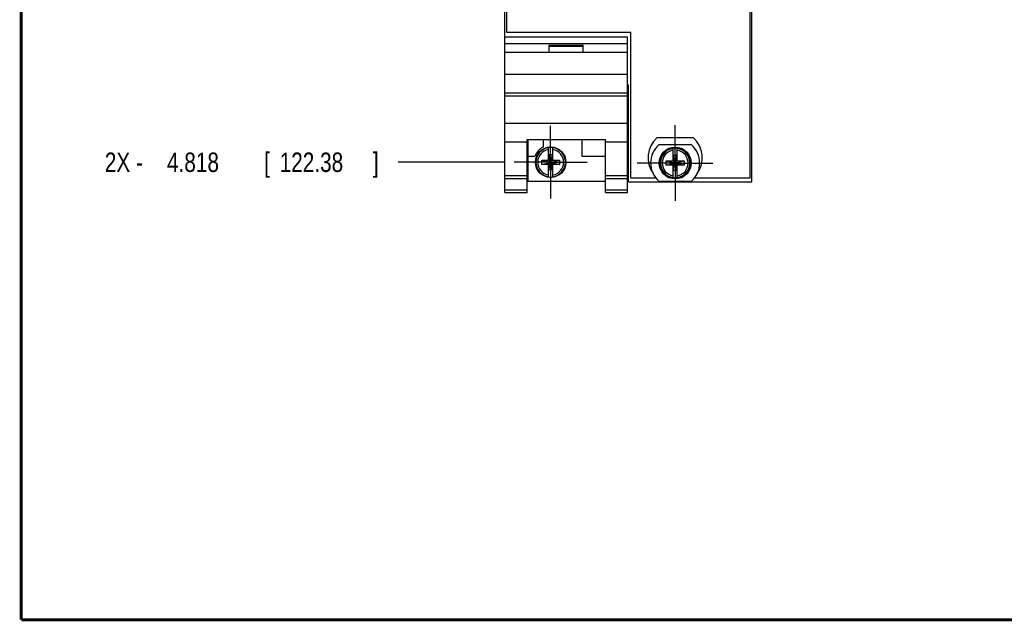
# Model space of a CAD drawing. Header units: inches. Extents: x 0.2 to 16.8, y 0.1 to 10.8.
# Tile 1 of 16: x 0.2 to 6.6, y 0.2 to 4.1. Entities that reach past the tile are written whole.
import ezdxf

# ---------------------------------------------------------------- set-up
doc = ezdxf.new("R2010")
doc.units = ezdxf.units.IN
doc.header["$LTSCALE"] = 0.935
doc.header["$MEASUREMENT"] = 0
doc.linetypes.add('CENTER', pattern=[0.6, 0.375, -0.075, 0.075, -0.075])
doc.layers.get('0').update_dxf_attribs({"linetype": 'CONTINUOUS'})
doc.layers.add('DEFAULT_1', color=7, linetype='CENTER')
doc.layers.add('DIMENSIONS', color=7, linetype='CONTINUOUS')
doc.styles.get("Standard").update_dxf_attribs({"font": 'txt', "width": 0.8})
doc.dimstyles.new('DIMSTYLE_2', dxfattribs={"dimtxt": 0.125, "dimasz": 0.18, "dimexe": 0.18, "dimexo": 0.0625, "dimgap": 0.09, "dimtad": 0, "dimtih": 1, "dimtoh": 1, "dimdec": 3, "dimzin": 4, "dimdsep": 46, "dimtxsty": 'STANDARD', "dimblk": '_FILLED', "dimblk1": '_FILLED', "dimblk2": '_FILLED', "dimcen": 0.09, "dimadec": 0, "dimazin": 0, "dimtp": 0.001, "dimtm": 0.001, "dimtfac": 1, "dimtdec": 3, "dimtofl": 0, "dimtmove": 0, "dimatfit": 3, "dimldrblk": '_FILLED', "dimfxl": 1, "dimtolj": 1, "dimtzin": 4, "dimarcsym": 0})

# ---------------------------------------------------------------- blocks, each defined once
blk = doc.blocks.new('*D4')
at = {"layer": 'DIMENSIONS', "color": 2, "linetype": 'CONTINUOUS'}
blk.add_line((3.3602, 3.202), (2.6752, 3.202), dxfattribs=at)
at = {"layer": 'DIMENSIONS', "color": 2, "linetype": 'CONTINUOUS', "width": 0.8}
for s, p in [('2X -', (0.7877, 3.1395)), ('4.818', (1.1877, 3.1395)), ('[', (1.8127, 3.1395)), ('122.38', (1.9127, 3.1395)), (']', (2.5127, 3.1395))]:
    blk.add_text(s, height=0.125, dxfattribs=at).set_placement(p)
blk = doc.blocks.new('_FILLED')
at = {"color": 0, "linetype": 'BYBLOCK'}
blk.add_solid([(0, 0), (-1, 0.174), (-1, -0.174)], dxfattribs=at)

msp = doc.modelspace()

# ---------------------------------------------------------------- linework, layer by layer
at = {"color": 7, "linetype": 'CONTINUOUS'}
for p, q in [((3.3627, 3.007), (3.3627, 8.142)), ((3.3727, 8.1488), (3.3727, 4.0388)), ((4.9407, 3.1018), (4.9407, 8.1488)), ((4.9507, 3.075), (4.9507, 8.142)), ((3.3627, 4.009), (4.1507, 4.009)), ((3.3727, 4.0388), (4.1727, 4.0388)), ((4.1507, 3.007), (4.1507, 4.009)), ((4.1727, 3.1018), (4.1727, 4.0388)), ((3.3627, 3.966), (4.1507, 3.966)), ((3.6467, 3.956), (3.8667, 3.956)), ((3.6467, 3.909), (3.6467, 3.956)), ((3.6467, 3.949), (3.8667, 3.949)), ((3.8667, 3.909), (3.8667, 3.956)), ((4.1507, 3.909), (3.3627, 3.909)), ((3.3627, 3.769), (4.1507, 3.769)), ((4.1507, 3.699), (4.1577, 3.699)), ((4.1577, 3.075), (4.1577, 3.699)), ((3.3627, 3.649), (4.1507, 3.649)), ((3.3627, 3.6295), (4.1507, 3.6295)), ((3.3627, 3.4537), (4.1507, 3.4537)), ((4.5762, 3.3593), (4.3392, 3.3593)), ((3.3627, 3.334), (3.5047, 3.334)), ((3.5047, 3.3493), (4.0087, 3.3493)), ((3.5047, 3.007), (3.5047, 3.3493)), ((3.5107, 3.3493), (3.5107, 3.08)), ((3.6077, 3.3493), (3.6077, 3.2994)), ((3.643, 3.2137), (3.643, 3.2966)), ((3.6705, 3.2137), (3.6705, 3.2966)), ((3.8577, 3.3493), (3.8577, 3.24)), ((4.0087, 3.007), (4.0087, 3.3493)), ((4.0087, 3.334), (4.1507, 3.334)), ((4.354, 3.3155), (4.5615, 3.3155)), ((3.5107, 3.24), (3.5546, 3.24)), ((3.6685, 3.2505), (3.645, 3.2505)), ((3.6685, 3.1535), (3.645, 3.2505)), ((3.645, 3.2505), (3.645, 3.2137)), ((3.645, 3.1535), (3.6685, 3.2505)), ((3.6685, 3.2137), (3.6685, 3.2505)), ((3.8577, 3.24), (4.0087, 3.24)), ((4.444, 3.2087), (4.444, 3.2916)), ((4.4695, 3.2455), (4.446, 3.2455)), ((4.4695, 3.1485), (4.446, 3.2455)), ((4.446, 3.2455), (4.446, 3.2087)), ((4.446, 3.1485), (4.4695, 3.2455)), ((4.4695, 3.2087), (4.4695, 3.2455)), ((4.4715, 3.2087), (4.4715, 3.2916)), ((3.5997, 3.2158), (3.643, 3.2158)), ((3.5997, 3.2158), (3.7138, 3.1882)), ((3.5997, 3.1882), (3.7138, 3.2158)), ((3.5997, 3.1882), (3.5997, 3.2158)), ((3.643, 3.1882), (3.5997, 3.1882)), ((3.643, 3.2137), (3.645, 3.2137)), ((3.643, 3.1903), (3.645, 3.1903)), ((3.643, 3.1073), (3.643, 3.1903)), ((3.6685, 3.1903), (3.645, 3.2137)), ((3.645, 3.1903), (3.6685, 3.2137)), ((3.645, 3.1903), (3.645, 3.1535)), ((3.6705, 3.2137), (3.6685, 3.2137)), ((3.6705, 3.1903), (3.6685, 3.1903)), ((3.6685, 3.1535), (3.6685, 3.1903)), ((3.6705, 3.2158), (3.7138, 3.2158)), ((3.6705, 3.1073), (3.6705, 3.1903)), ((3.7138, 3.1882), (3.6705, 3.1882)), ((3.7138, 3.2158), (3.7138, 3.1882)), ((4.4007, 3.1832), (4.5148, 3.2108)), ((4.4007, 3.2108), (4.444, 3.2108)), ((4.4007, 3.2108), (4.5148, 3.1832)), ((4.4007, 3.1832), (4.4007, 3.2108)), ((4.444, 3.1832), (4.4007, 3.1832)), ((4.444, 3.2087), (4.446, 3.2087)), ((4.444, 3.1853), (4.446, 3.1853)), ((4.444, 3.1023), (4.444, 3.1853)), ((4.4695, 3.1853), (4.446, 3.2087)), ((4.446, 3.1853), (4.4695, 3.2087)), ((4.446, 3.1853), (4.446, 3.1485)), ((4.4715, 3.2087), (4.4695, 3.2087)), ((4.4715, 3.1853), (4.4695, 3.1853)), ((4.4695, 3.1485), (4.4695, 3.1853)), ((4.4715, 3.2108), (4.5148, 3.2108)), ((4.4715, 3.1023), (4.4715, 3.1853)), ((4.5148, 3.1832), (4.4715, 3.1832)), ((4.5148, 3.2108), (4.5148, 3.1832)), ((3.3627, 3.117), (3.5047, 3.117)), ((3.6685, 3.1535), (3.645, 3.1535)), ((4.0087, 3.117), (4.1507, 3.117)), ((4.4695, 3.1485), (4.446, 3.1485)), ((3.3627, 3.0978), (3.5047, 3.0978)), ((3.5107, 3.08), (4.0087, 3.08)), ((4.0087, 3.0978), (4.1507, 3.0978)), ((4.1577, 3.075), (4.9507, 3.075)), ((4.1727, 3.1018), (4.3327, 3.1018)), ((4.5615, 3.0785), (4.354, 3.0785)), ((4.5828, 3.1018), (4.9407, 3.1018)), ((3.3627, 3.0249), (3.5047, 3.0249)), ((3.3627, 3.007), (3.5047, 3.007)), ((4.0087, 3.0249), (4.1507, 3.0249)), ((4.0087, 3.007), (4.1507, 3.007))]:
    msp.add_line(p, q, dxfattribs=at)
at = {"color": 7, "linetype": 'CONTINUOUS', "const_width": 0.02}
for points in [[(0.25, 10.7586), (0.25, 0.2586)], [(0.25, 0.2586), (16.75, 0.2586)]]:
    msp.add_lwpolyline(points, dxfattribs=at)
at = {"color": 7, "linetype": 'CONTINUOUS'}
for centre, radius in [((3.6567, 3.202), 0.098), ((4.4577, 3.197), 0.1025), ((4.4577, 3.197), 0.098)]:
    msp.add_circle(centre, radius, dxfattribs=at)
for centre, radius, start, end in [((4.4577, 3.2305), 0.175, 132.62078, 215.5001), ((4.4577, 3.2305), 0.175, 324.4999, 47.37922), ((3.6567, 3.202), 0.109, 116.71426, 159.59683), ((3.6567, 3.202), 0.0956, 81.71661, 98.28339), ((4.4577, 3.197), 0.1575, 131.20295, 228.79705), ((4.4577, 3.197), 0.1575, 311.20295, 48.79705), ((4.4577, 3.197), 0.0956, 81.71661, 98.28339), ((3.6567, 3.202), 0.0956, 261.71661, 278.28339), ((4.4577, 3.197), 0.0956, 261.71661, 278.28339)]:
    msp.add_arc(centre, radius, start, end, dxfattribs=at)
at = {"color": 9, "linetype": 'CONTINUOUS'}
for centre, radius, start, end in [((3.6567, 3.202), 0.0947, 98.36374, 261.63626), ((3.6567, 3.202), 0.0947, 278.36374, 81.63626), ((3.6567, 3.202), 0.0832, 99.53359, 260.46641), ((3.6567, 3.202), 0.0832, 279.53359, 80.46641), ((4.4577, 3.197), 0.0947, 98.36374, 261.63626), ((4.4577, 3.197), 0.0832, 99.53359, 260.46641), ((4.4577, 3.197), 0.0947, 278.36374, 81.63626), ((4.4577, 3.197), 0.0832, 279.53359, 80.46641)]:
    msp.add_arc(centre, radius, start, end, dxfattribs=at)
at = {"layer": 'DEFAULT_1', "color": 7, "linetype": 'CENTER'}
for p, q in [((3.6567, 3.376), (3.6567, 3.436)), ((4.4577, 3.438), (4.4577, 3.4405)), ((4.4577, 3.3465), (4.4577, 3.438)), ((3.6567, 3.202), (3.6567, 3.376)), ((4.4577, 3.197), (4.4577, 3.3465)), ((3.4827, 3.202), (3.4227, 3.202)), ((3.6567, 3.202), (3.4827, 3.202)), ((3.6567, 3.202), (3.8307, 3.202)), ((3.6567, 3.202), (3.6567, 3.028)), ((3.8307, 3.202), (3.8907, 3.202)), ((4.2167, 3.197), (4.2142, 3.197)), ((4.3082, 3.197), (4.2167, 3.197)), ((4.4577, 3.197), (4.3082, 3.197)), ((4.4577, 3.197), (4.6987, 3.197)), ((4.4577, 3.197), (4.4577, 2.956)), ((4.6987, 3.197), (4.7012, 3.197)), ((3.6567, 3.028), (3.6567, 2.968)), ((4.4577, 2.956), (4.4577, 2.9535))]:
    msp.add_line(p, q, dxfattribs=at)

# ---------------------------------------------------------------- dimensions: what is measured, and where the dimension line sits
at = {"layer": 'DIMENSIONS', "color": 2, "linetype": 'CONTINUOUS'}
dim = msp.add_ordinate_dim(feature_location=(3.3602, 3.202), offset=(-0.685, 0), dtype=0, origin=(3.404, 8.02), text='2X -<>', dimstyle='DIMSTYLE_2', dxfattribs=at)
dim.commit()
dim.dimension.update_dxf_attribs({"geometry": '*D4', "text_midpoint": (1.7002, 3.202)})

doc.saveas('drawing.dxf')
